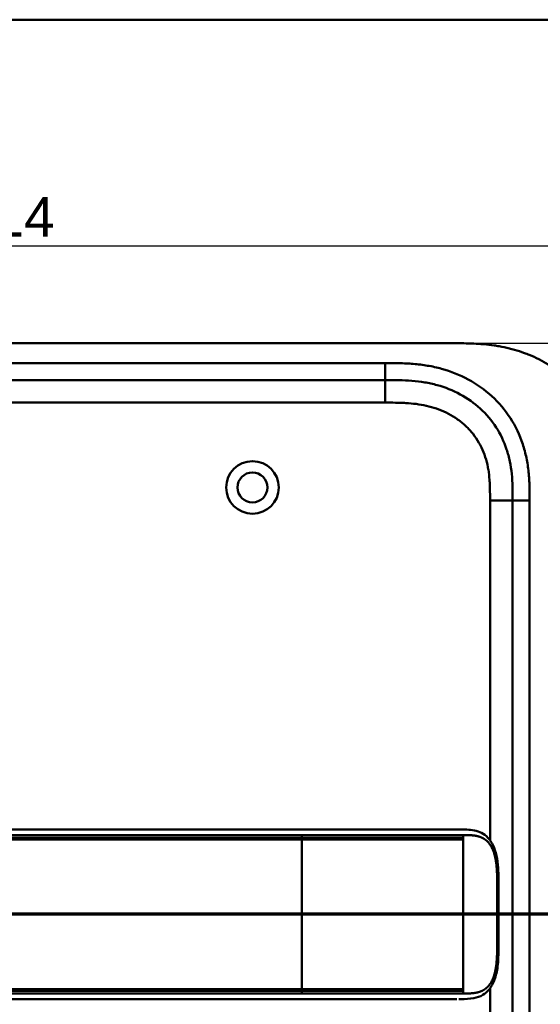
# Model space of a CAD drawing. Header units: millimetres. Extents: x 20 to 833, y 20 to 574.
# Tile 10 of 12: x 205 to 297, y 400 to 574. Entities that reach past the tile are written whole.
import ezdxf

# ---------------------------------------------------------------- set-up
doc = ezdxf.new("R2010")
doc.units = ezdxf.units.MM
doc.header["$LTSCALE"] = 2
for name, color, linetype, lineweight in [('Bemaßungen(DIN)', 7, 'Continuous', 25), ('Schnittansichtslinien(DIN)', 7, 'Continuous', 70), ('Sichtbare Kanten(DIN)', 7, 'Continuous', 50), ('Sichtbare tangentiale Kanten(DIN)', 7, 'Continuous', 50), ('Skizziergeometrie(DIN)', 7, 'Continuous', 50)]:
    doc.layers.add(name, color=color, linetype=linetype, lineweight=lineweight)
doc.styles.add('STANDARD-DIN~0', font='arial.ttf')
doc.dimstyles.new('CAD-LAN', dxfattribs={"dimscale": 2, "dimtxt": 3.5, "dimasz": 2.5, "dimexe": 3.175, "dimexo": 0, "dimgap": 0.8, "dimtad": 1, "dimrnd": 1e-08, "dimtxsty": 'STANDARD-DIN~0', "dimcen": 0.09, "dimdle": 10, "dimclrd": 250, "dimclre": 250, "dimclrt": 250, "dimadec": 0, "dimazin": 2, "dimtfac": 1, "dimtmove": 0, "dimatfit": 3, "dimfxl": 1, "dimtolj": 1, "dimtzin": 0, "dimlwd": 25, "dimlwe": 25, "dimarcsym": 0})

# ---------------------------------------------------------------- blocks, each defined once
blk = doc.blocks.new('Ränder Standardrahmen')
at = {"layer": 'Skizziergeometrie(DIN)', "flags": 128}
blk.add_lwpolyline([(10, 10), (10, 287), (410, 287), (410, 10), (10, 10)], dxfattribs=at)
blk = doc.blocks.new('*D21')
at = {"layer": 'Bemaßungen(DIN)', "color": 250, "linetype": 'Continuous', "lineweight": 25, "true_color": 0x3f3f3f, "transparency": 16777216}
for p, q in [((95.33, 489.98), (95.33, 540.33)), ((309.33, 489.98), (309.33, 540.33)), ((100.33, 533.98), (304.33, 533.98))]:
    blk.add_line(p, q, dxfattribs=at)
at = {"layer": 'Bemaßungen(DIN)', "color": 250, "linetype": 'Continuous', "true_color": 0x3f3f3f, "transparency": 16777216}
for points in [[(100.33, 534.81), (100.33, 533.14), (95.33, 533.98)], [(304.33, 534.81), (304.33, 533.14), (309.33, 533.98)]]:
    blk.add_solid(points, dxfattribs=at)
at = {"layer": 'Defpoints', "color": 0, "linetype": 'Continuous', "transparency": 16777216}
for p in [(309.33, 533.98), (95.33, 489.98), (309.33, 489.98)]:
    blk.add_point(p, dxfattribs=at)
at = {"layer": 'Bemaßungen(DIN)', "color": 250, "linetype": 'Continuous', "lineweight": 25, "true_color": 0x3f3f3f, "transparency": 16777216, "insert": (194.55, 542.61), "char_height": 7, "attachment_point": 1, "style": 'STANDARD-DIN~0'}
blk.add_mtext('\\A1;214', dxfattribs=at)
blk = doc.blocks.new('*D22')
at = {"layer": 'Bemaßungen(DIN)', "color": 250, "linetype": 'Continuous', "lineweight": 25, "true_color": 0x3f3f3f, "transparency": 16777216}
for p, q in [((282.29, 516.76), (348.02, 516.76)), ((341.67, 511.76), (341.67, 276.76)), ((282.29, 271.76), (348.02, 271.76))]:
    blk.add_line(p, q, dxfattribs=at)
at = {"layer": 'Bemaßungen(DIN)', "color": 250, "linetype": 'Continuous', "true_color": 0x3f3f3f, "transparency": 16777216}
for points in [[(340.83, 511.76), (342.5, 511.76), (341.67, 516.76)], [(340.83, 276.76), (342.5, 276.76), (341.67, 271.76)]]:
    blk.add_solid(points, dxfattribs=at)
at = {"layer": 'Defpoints', "color": 0, "linetype": 'Continuous', "transparency": 16777216}
for p in [(282.29, 516.76), (282.29, 271.76), (341.67, 271.76)]:
    blk.add_point(p, dxfattribs=at)
at = {"layer": 'Bemaßungen(DIN)', "color": 250, "linetype": 'Continuous', "lineweight": 25, "true_color": 0x3f3f3f, "transparency": 16777216, "insert": (332.92, 386.44), "char_height": 7, "attachment_point": 1, "rotation": 90, "style": 'STANDARD-DIN~0'}
blk.add_mtext('\\A1;245', dxfattribs=at)
blk = doc.blocks.new('2DTransSchnitt0')
at = {"layer": 'Schnittansichtslinien(DIN)', "linetype": 'Continuous'}
blk.add_line((163.718, 207.88), (35.869, 207.88), dxfattribs=at)

msp = doc.modelspace()

# ---------------------------------------------------------------- linework, layer by layer
at = {"layer": 'Sichtbare Kanten(DIN)'}
for p, q in [((282.2901, 516.7624), (123.3676, 516.7624)), ((269.2905, 510.2624), (124.3672, 510.2624)), ((291.8288, 299.5467), (291.8288, 488.9781)), ((254.5433, 430.759), (127.692, 430.759)), ((127.692, 400.759), (254.5433, 400.759)), ((281.9532, 400.7591), (281.9533, 400.7591))]:
    msp.add_line(p, q, dxfattribs=at)
for radius in [4.65, 2.65]:
    msp.add_circle((245.8288, 491.2624), radius, dxfattribs=at)
for points, degree, knots in [([(309.3288, 489.9781), (309.329, 490.5324), (309.3285, 491.6489), (309.2952, 493.0636), (309.2182, 494.4897), (309.1147, 495.638), (308.9191, 497.0773), (308.705, 498.2294), (308.3565, 499.6632), (308.0106, 500.8019), (307.4902, 502.2067), (307.0028, 503.3122), (306.3044, 504.6625), (305.6752, 505.7139), (304.8035, 506.9837), (304.0398, 507.9605), (303.0075, 509.1249), (302.1223, 510.0079), (300.9484, 511.0442), (299.9587, 511.8167), (298.6663, 512.7061), (297.5918, 513.3546), (296.2068, 514.0831), (295.069, 514.5992), (293.6183, 515.1599), (292.4387, 515.5411), (290.949, 515.9359), (289.7485, 516.1881), (288.2445, 516.4299), (287.0413, 516.5682), (285.5435, 516.6831), (284.0541, 516.7468), (282.8757, 516.76), (282.2901, 516.7624)], 3, [0.023258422, 0.023258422, 0.023258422, 0.023258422, 0.063955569, 0.104652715, 0.125001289, 0.165698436, 0.186047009, 0.226744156, 0.247092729, 0.287789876, 0.308138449, 0.348835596, 0.369184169, 0.409881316, 0.430229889, 0.470927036, 0.491275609, 0.531972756, 0.552321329, 0.593018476, 0.613367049, 0.654064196, 0.67441277, 0.715109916, 0.73545849, 0.776155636, 0.79650421, 0.837201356, 0.85754993, 0.898247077, 0.91859565, 0.959292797, 0.999989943, 0.999989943, 0.999989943, 0.999989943]), ([(291.8288, 488.9781), (291.8288, 489.7781), (291.8273, 491.362), (291.6967, 493.6681), (291.3671, 495.8854), (290.6196, 498.714), (289.0606, 501.9924), (286.2302, 505.3351), (282.6462, 507.8778), (279.212, 509.2401), (276.2944, 509.8775), (274.0292, 510.1541), (271.6921, 510.2612), (270.096, 510.2624), (269.2905, 510.2624)], 3, [0, 0, 0, 0, 0.24350134, 0.48700269, 0.73050403, 0.97400537, 1.46100806, 1.94801074, 2.43501343, 2.92201611, 3.16551746, 3.4090188, 3.65252014, 3.89602232, 3.89602232, 3.89602232, 3.89602232]), ([(254.5475, 430.759), (258.4811, 430.759), (262.4227, 430.7591), (268.5827, 430.7591), (270.8226, 430.7591), (274.5025, 430.7591), (275.9844, 430.7591), (278.1673, 430.7591), (278.9361, 430.7591), (279.8883, 430.7591), (280.12, 430.7591), (280.4193, 430.7591), (280.4933, 430.7591), (280.5908, 430.7591), (280.615, 430.7591), (280.6471, 430.7591), (280.6551, 430.7591), (280.6656, 430.7591), (280.6682, 430.7591), (280.6716, 430.7591), (280.6725, 430.7591), (280.6736, 430.7591), (280.6739, 430.7591), (280.6742, 430.7591), (280.6743, 430.7591), (280.6744, 430.7591), (280.6745, 430.7591), (280.6745, 430.7591)], 3, [0, 0, 0, 0, 1.18030513, 1.18030513, 1.85221023, 1.85221023, 2.31117027, 2.31117027, 2.57479369, 2.57479369, 2.6623324, 2.6623324, 2.6914953, 2.6914953, 2.70121566, 2.70121566, 2.70445583, 2.70445583, 2.70553596, 2.70553596, 2.70589608, 2.70589608, 2.70601618, 2.70601618, 2.70605624, 2.70605624, 2.70608732, 2.70608732, 2.70608732, 2.70608732]), ([(282.3187, 430.7591), (282.3184, 430.7591), (282.1969, 430.7591), (281.9537, 430.7589), (281.6334, 430.7591), (281.3062, 430.7591), (280.9692, 430.7591), (280.7565, 430.7591), (280.6745, 430.7591)], 5, [25.640765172, 25.640765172, 25.640765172, 25.640765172, 25.640765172, 25.640765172, 25.64100059, 25.735204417, 25.829408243, 25.887845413, 25.887845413, 25.887845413, 25.887845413, 25.887845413, 25.887845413]), ([(282.3361, 430.7591), (282.3362, 430.7591), (282.3363, 430.7591), (282.3364, 430.7591), (282.3366, 430.7591), (282.3368, 430.7591), (282.337, 430.7591), (282.3373, 430.7591), (282.3376, 430.7591), (282.3382, 430.7591), (282.3385, 430.7591), (282.3396, 430.7591), (282.3403, 430.7591), (282.3425, 430.7591), (282.344, 430.7591), (282.3498, 430.7591), (282.3539, 430.7591), (282.3701, 430.7591), (282.3817, 430.7591), (282.4282, 430.759), (282.4625, 430.759), (282.5997, 430.7589), (282.7025, 430.7587), (283.114, 430.7564), (283.4213, 430.7515), (284.6381, 430.692), (285.5296, 430.5501), (286.724, 429.9484), (287.1122, 429.6656), (287.8918, 428.8458), (288.264, 428.2418), (288.7749, 426.9615), (288.9486, 426.3012), (289.1905, 424.9099), (289.2587, 424.1661), (289.3454, 422.3857), (289.3377, 421.3392), (289.3375, 417.644), (289.3377, 414.9916), (289.3377, 410.4057), (289.4028, 408.4253), (289.0597, 405.7234), (288.8866, 404.9141), (288.3945, 403.5528), (288.0812, 402.9703), (287.373, 402.084), (286.9818, 401.7475), (286.0709, 401.2088), (285.5327, 401.0274), (284.2275, 400.7774), (283.4327, 400.7612), (282.584, 400.7592), (282.5354, 400.7591), (282.4625, 400.7591), (282.4382, 400.7591), (282.4014, 400.759), (282.3891, 400.759), (282.3703, 400.759), (282.364, 400.759), (282.3543, 400.759), (282.3511, 400.759), (282.346, 400.759), (282.3442, 400.759), (282.3415, 400.759), (282.3405, 400.759), (282.339, 400.759), (282.3385, 400.759), (282.3376, 400.759), (282.3373, 400.759), (282.3368, 400.759), (282.3367, 400.759), (282.3364, 400.759), (282.3363, 400.759), (282.3361, 400.759), (282.3361, 400.759), (282.336, 400.759)], 3, [0, 0, 0, 0, 0.00002517, 0.00002517, 0.0000657, 0.0000657, 0.00010821, 0.00010821, 0.00017379, 0.00017379, 0.00028675, 0.00028675, 0.00051357, 0.00051357, 0.00104993, 0.00104993, 0.00260387, 0.00260387, 0.00726165, 0.00726165, 0.02122921, 0.02122921, 0.06312852, 0.06312852, 0.18884168, 0.18884168, 0.56899508, 0.56899508, 0.77197744, 0.77197744, 1.03154246, 1.03154246, 1.24813073, 1.24813073, 1.47197292, 1.47197292, 1.78480248, 1.78480248, 2.58052663, 2.58052663, 3.16055396, 3.16055396, 3.41578773, 3.41578773, 3.65196949, 3.65196949, 3.86579888, 3.86579888, 4.11088266, 4.11088266, 4.43686919, 4.43686919, 4.45665191, 4.45665191, 4.46654379, 4.46654379, 4.471493, 4.471493, 4.47397333, 4.47397333, 4.47522072, 4.47522072, 4.47585242, 4.47585242, 4.47617653, 4.47617653, 4.47634667, 4.47634667, 4.47643896, 4.47643896, 4.47649043, 4.47649043, 4.47651878, 4.47651878, 4.47654878, 4.47654878, 4.47654878, 4.47654878]), ([(281.1713, 400.759), (280.7854, 400.759), (280.4186, 400.759), (279.6143, 400.759), (279.195, 400.759), (277.93, 400.759), (277.0413, 400.759), (274.1685, 400.759), (272.0879, 400.759), (266.9409, 400.759), (263.832, 400.759), (258.6706, 400.759), (256.6069, 400.759), (254.5433, 400.759)], 3, [0, 0, 0, 0, 0.15341729, 0.15341729, 0.30477176, 0.30477176, 0.5966116, 0.5966116, 1.22499546, 1.22499546, 2.15453416, 2.15453416, 2.77360416, 2.77360416, 2.77360416, 2.77360416]), ([(281.9533, 400.7591), (281.9533, 400.7591), (281.9533, 400.7591), (281.9532, 400.7591), (281.9532, 400.7591), (281.9531, 400.7591), (281.9529, 400.7591), (281.9524, 400.7591), (281.952, 400.7591), (281.9504, 400.7591), (281.949, 400.7591), (281.9433, 400.7591), (281.9387, 400.7591), (281.9204, 400.7591), (281.9061, 400.7591), (281.8487, 400.7591), (281.8043, 400.7591), (281.6245, 400.7591), (281.4844, 400.759), (281.2881, 400.759), (281.2353, 400.759), (281.1777, 400.759), (281.1764, 400.759), (281.174, 400.759), (281.173, 400.759), (281.1718, 400.759), (281.1716, 400.759), (281.1714, 400.759), (281.1714, 400.759), (281.1713, 400.759), (281.1713, 400.759), (281.1713, 400.759)], 3, [0.000046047, 0.000046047, 0.000046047, 0.000046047, 0.000073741, 0.000073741, 0.000115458, 0.000115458, 0.000218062, 0.000218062, 0.000461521, 0.000461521, 0.00119141, 0.00119141, 0.003379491, 0.003379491, 0.009941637, 0.009941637, 0.029627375, 0.029627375, 0.088699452, 0.088699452, 0.110842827, 0.110842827, 0.111361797, 0.111361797, 0.111751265, 0.111751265, 0.111798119, 0.111798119, 0.111811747, 0.111811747, 0.111821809, 0.111821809, 0.111821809, 0.111821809])]:
    msp.add_open_spline(points, degree=degree, knots=knots, dxfattribs=at)
for points in [[(282.3361, 430.759), (282.3303, 430.759), (282.3245, 430.759), (282.3187, 430.759)], [(282.3187, 400.759), (282.3244, 400.759), (282.3302, 400.759), (282.336, 400.759)]]:
    msp.add_open_spline(points, degree=3, dxfattribs=at)
at = {"layer": 'Sichtbare tangentiale Kanten(DIN)'}
for p, q in [((124.3672, 513.2624), (269.2905, 513.2624)), ((269.2905, 510.2624), (269.2905, 513.2624)), ((269.2908, 506.2624), (269.2908, 510.2624)), ((269.2908, 506.2624), (124.3669, 506.2624)), ((287.8288, 428.8571), (287.8288, 488.978)), ((287.8288, 488.978), (291.8288, 488.978)), ((294.8288, 488.9781), (291.8288, 488.9781)), ((294.8288, 488.9781), (294.8288, 299.5467)), ((254.5433, 429.3119), (254.5433, 429.7691)), ((254.5433, 429.0153), (254.5433, 402.503)), ((283.0555, 429.7691), (283.0555, 429.3093)), ((283.0555, 429.0093), (283.0555, 429.3093)), ((283.0555, 402.509), (283.0555, 429.0093)), ((283.0555, 402.209), (283.0555, 402.509)), ((287.8288, 299.5467), (287.8288, 402.661)), ((254.5433, 401.749), (254.5433, 402.2064)), ((283.0555, 402.209), (283.0555, 401.749))]:
    msp.add_line(p, q, dxfattribs=at)
for points, degree, knots in [([(269.2905, 513.2624), (270.096, 513.2625), (271.743, 513.2616), (274.2666, 513.1477), (276.7889, 512.8408), (280.1056, 512.1182), (284.0841, 510.544), (288.2755, 507.5728), (291.6085, 503.6403), (293.4465, 499.7714), (294.3134, 496.4819), (294.687, 493.9588), (294.8279, 491.4251), (294.8289, 489.7781), (294.8288, 488.9781)], 3, [0, 0, 0, 0, 0.24350278, 0.48700412, 0.73050547, 0.97400681, 1.46100949, 1.94801218, 2.43501487, 2.92201755, 3.16551889, 3.40902024, 3.65252158, 3.89602292, 3.89602292, 3.89602292, 3.89602292]), ([(287.8288, 488.978), (287.8288, 489.2134), (287.8289, 489.4487), (287.8284, 489.684), (287.828, 489.8278), (287.8272, 489.9715), (287.8262, 490.1153), (287.8257, 490.1871), (287.825, 490.259), (287.8243, 490.3309), (287.8229, 490.4746), (287.8209, 490.6183), (287.8183, 490.762), (287.817, 490.8382), (287.8154, 490.9144), (287.8138, 490.9906), (287.8121, 491.0668), (287.8101, 491.1429), (287.8079, 491.2191), (287.8037, 491.3714), (287.7986, 491.5238), (287.7922, 491.6817), (287.7796, 491.9899), (287.7635, 492.2841), (287.7414, 492.5888), (287.7408, 492.5963), (287.7403, 492.6038), (287.7397, 492.6113), (287.6942, 493.228), (287.6281, 493.8171), (287.5317, 494.4062), (287.5302, 494.4151), (287.5288, 494.4239), (287.5273, 494.4328), (287.4292, 495.0266), (287.3003, 495.6137), (287.1344, 496.1917), (287.1332, 496.1959), (287.132, 496.2001), (287.1307, 496.2043), (286.9612, 496.7926), (286.7516, 497.3757), (286.5047, 497.9348), (286.2554, 498.4994), (285.962, 499.0532), (285.6329, 499.578), (285.3019, 500.1059), (284.9288, 500.6142), (284.5245, 501.0887), (284.1193, 501.5644), (283.6752, 502.0153), (283.2057, 502.4293), (282.7378, 502.842), (282.2389, 503.2234), (281.7182, 503.5684), (281.1984, 503.9129), (280.6537, 504.2232), (280.0946, 504.4959), (279.5356, 504.7685), (278.9547, 505.0071), (278.3682, 505.2083), (278.3648, 505.2095), (278.3614, 505.2106), (278.358, 505.2118), (277.7784, 505.4102), (277.182, 505.5761), (276.5828, 505.7102), (276.5775, 505.7114), (276.5722, 505.7126), (276.5668, 505.7138), (275.9772, 505.8452), (275.385, 505.9462), (274.7848, 506.0236), (274.7756, 506.0248), (274.7663, 506.026), (274.7571, 506.0272), (274.164, 506.1029), (273.576, 506.1547), (272.9587, 506.1908), (272.9513, 506.1912), (272.9439, 506.1916), (272.9365, 506.1921), (272.6311, 506.2097), (272.3368, 506.2224), (272.0355, 506.2323), (271.7256, 506.2425), (271.4171, 506.2492), (271.1094, 506.2537), (270.5009, 506.2625), (269.8956, 506.2626), (269.2908, 506.2624)], 3, [0, 0, 0, 0, 0.07060207, 0.07060207, 0.07060207, 0.11373454, 0.11373454, 0.11373454, 0.13530078, 0.13530078, 0.13530078, 0.17843325, 0.17843325, 0.17843325, 0.20129346, 0.20129346, 0.20129346, 0.22415366, 0.22415366, 0.22415366, 0.26987408, 0.26987408, 0.26987408, 0.35911937, 0.35911937, 0.35911937, 0.36131491, 0.36131491, 0.36131491, 0.54166811, 0.54166811, 0.54166811, 0.54438603, 0.54438603, 0.54438603, 0.72618446, 0.72618446, 0.72618446, 0.72751094, 0.72751094, 0.72751094, 0.91259961, 0.91259961, 0.91259961, 1.09946464, 1.09946464, 1.09946464, 1.28744241, 1.28744241, 1.28744241, 1.47585283, 1.47585283, 1.47585283, 1.66365172, 1.66365172, 1.66365172, 1.85112331, 1.85112331, 1.85112331, 2.0385317, 2.0385317, 2.0385317, 2.03961629, 2.03961629, 2.03961629, 2.22474234, 2.22474234, 2.22474234, 2.22639223, 2.22639223, 2.22639223, 2.40854299, 2.40854299, 2.40854299, 2.41135265, 2.41135265, 2.41135265, 2.59141614, 2.59141614, 2.59141614, 2.59357867, 2.59357867, 2.59357867, 2.68283781, 2.68283781, 2.68283781, 2.77462091, 2.77462091, 2.77462091, 2.95612724, 2.95612724, 2.95612724, 2.95612724]), ([(127.6835, 429.0149), (127.691, 429.0149), (130.8361, 429.0159), (137.1723, 429.0148), (146.7265, 429.0157), (159.4048, 429.015), (175.2549, 429.0155), (191.1218, 429.0152), (206.9749, 429.0154), (221.2417, 429.0152), (233.9317, 429.0153), (243.4454, 429.0153), (249.7861, 429.0153), (252.9574, 429.0153), (254.5433, 429.0153)], 5, [20.64350535, 20.64350535, 20.64350535, 20.64350535, 20.64350535, 20.64350535, 20.64730417, 22.23294727, 23.81859036, 25.40423346, 26.98987656, 28.57551965, 30.16116275, 31.74680585, 32.5396274, 33.33264586, 33.33264586, 33.33264586, 33.33264586, 33.33264586, 33.33264586]), ([(254.5425, 429.3119), (254.5423, 429.3119), (252.9564, 429.3119), (249.7854, 429.3119), (243.4448, 429.3119), (233.9313, 429.312), (221.2417, 429.3119), (206.9749, 429.312), (191.1217, 429.3118), (175.255, 429.3121), (159.3987, 429.3117), (146.7228, 429.3124), (137.1695, 429.3114), (130.8361, 429.3125), (127.6919, 429.3115)], 5, [0, 0, 0, 0, 0, 0, 0.00011489, 0.79293644, 1.58575799, 3.17140109, 4.75704419, 6.34268728, 7.92833038, 9.51397348, 11.09961657, 12.68816757, 12.68816757, 12.68816757, 12.68816757, 12.68816757, 12.68816757]), ([(127.692, 429.7692), (132.986, 429.7691), (138.2617, 429.7691), (143.546, 429.7691), (162.8949, 429.7691), (182.2432, 429.7691), (201.6089, 429.7691), (214.6137, 429.7691), (227.5793, 429.7691), (240.5894, 429.7691), (245.2383, 429.7691), (249.8986, 429.7691), (254.5433, 429.7691)], 3, [0, 0, 0, 0, 1.58564176, 1.58564176, 1.58564176, 7.39154159, 7.39154159, 7.39154159, 11.29043221, 11.29043221, 11.29043221, 12.68363199, 12.68363199, 12.68363199, 12.68363199]), ([(254.5433, 429.7691), (254.5483, 429.7691), (254.5534, 429.7691), (254.5584, 429.7691), (255.1865, 429.7691), (255.8142, 429.7691), (256.4416, 429.7691), (257.0689, 429.7691), (257.6958, 429.7691), (258.3223, 429.7691), (258.9488, 429.7691), (259.5749, 429.7692), (260.2007, 429.7692), (260.8265, 429.7692), (261.452, 429.7691), (262.0776, 429.7691), (262.7031, 429.7691), (263.3288, 429.7691), (263.9547, 429.7691), (264.5806, 429.7691), (265.2067, 429.7691), (265.8335, 429.7691), (266.4602, 429.7691), (267.0876, 429.7692), (267.7158, 429.7692), (268.344, 429.7692), (268.9732, 429.7692), (269.6025, 429.7691), (270.2319, 429.7691), (270.8615, 429.769), (271.4887, 429.7691), (272.1159, 429.7691), (272.7407, 429.7691), (273.3602, 429.7692), (273.9796, 429.7692), (274.5939, 429.7693), (275.2006, 429.7693), (275.8073, 429.7693), (276.4067, 429.7692), (276.9941, 429.7691), (277.5815, 429.7691), (278.1568, 429.7691), (278.7121, 429.7692), (279.2674, 429.7692), (279.8023, 429.7692), (280.3112, 429.7691), (280.8201, 429.7691), (281.3024, 429.7691), (281.7575, 429.7691), (281.985, 429.7691), (282.2059, 429.7691), (282.4212, 429.7691), (282.6375, 429.769), (282.8481, 429.7691), (283.0555, 429.7691)], 3, [0, 0, 0, 0, 0.00150168, 0.00150168, 0.00150168, 0.18990933, 0.18990933, 0.18990933, 0.37831699, 0.37831699, 0.37831699, 0.56672464, 0.56672464, 0.56672464, 0.75513229, 0.75513229, 0.75513229, 0.94353995, 0.94353995, 0.94353995, 1.1319476, 1.1319476, 1.1319476, 1.32035525, 1.32035525, 1.32035525, 1.50876291, 1.50876291, 1.50876291, 1.69717056, 1.69717056, 1.69717056, 1.88557821, 1.88557821, 1.88557821, 2.07398587, 2.07398587, 2.07398587, 2.26239352, 2.26239352, 2.26239352, 2.45080117, 2.45080117, 2.45080117, 2.63920883, 2.63920883, 2.63920883, 2.82761648, 2.82761648, 2.82761648, 2.92182031, 2.92182031, 2.92182031, 3.01642875, 3.01642875, 3.01642875, 3.01642875]), ([(283.0555, 429.3093), (282.9413, 429.3093), (282.8328, 429.3093), (282.7208, 429.3093), (281.6984, 429.3093), (280.5204, 429.3093), (279.2174, 429.3094), (278.3898, 429.3095), (277.5177, 429.3096), (276.6203, 429.3097), (276.0428, 429.3098), (275.4547, 429.3099), (274.8602, 429.31), (274.2656, 429.3101), (273.6645, 429.3102), (273.0597, 429.3103), (272.4549, 429.3104), (271.8463, 429.3105), (271.2356, 429.3106), (270.6248, 429.3107), (270.0119, 429.3108), (269.3975, 429.3109), (265.0966, 429.3116), (260.7386, 429.312), (256.4004, 429.3119), (255.7811, 429.3119), (255.1618, 429.3119), (254.5433, 429.3119)], 3, [0, 0, 0, 0, 0.04983172, 0.04983172, 0.04983172, 0.50458984, 0.50458984, 0.50458984, 0.79343276, 0.79343276, 0.79343276, 0.97933302, 0.97933302, 0.97933302, 1.16523327, 1.16523327, 1.16523327, 1.35113353, 1.35113353, 1.35113353, 1.53703379, 1.53703379, 1.53703379, 2.83833561, 2.83833561, 2.83833561, 3.02412097, 3.02412097, 3.02412097, 3.02412097]), ([(254.5433, 429.0153), (254.9147, 429.0153), (255.6579, 429.0153), (256.7729, 429.0153), (258.2599, 429.0153), (260.1193, 429.0151), (261.9789, 429.015), (263.8381, 429.0147), (265.6952, 429.0142), (267.5485, 429.0136), (269.3956, 429.0128), (271.2338, 429.0121), (273.0597, 429.0113), (275.225, 429.0104), (277.6853, 429.0096), (279.7565, 429.0094), (281.3243, 429.0093), (282.4294, 429.0093), (282.987, 429.0093), (283.0555, 429.0093)], 5, [33.33264586, 33.33264586, 33.33264586, 33.33264586, 33.33264586, 33.33264586, 33.51834921, 33.70424946, 33.89014972, 34.07604998, 34.26195024, 34.4478505, 34.63375076, 34.81965102, 35.00555128, 35.19145154, 35.3773518, 35.56325206, 35.93505258, 36.30685309, 36.35668481, 36.35668481, 36.35668481, 36.35668481, 36.35668481, 36.35668481]), ([(283.0555, 429.7691), (283.1272, 429.7691), (283.2704, 429.7691), (283.5547, 429.7688), (283.9738, 429.7658), (284.5183, 429.7467), (285.1116, 429.6924), (285.7427, 429.5694), (286.3379, 429.3658), (286.8911, 429.0632), (287.3937, 428.651), (287.841, 428.1188), (288.3033, 427.3266), (288.7136, 426.1983), (288.9567, 424.8899), (289.0642, 423.5051), (289.0912, 422.1378), (289.0909, 421.0331), (289.0908, 420.1001), (289.0909, 419.1396), (289.0908, 418.1351), (289.0909, 417.0138), (289.0908, 415.7595), (289.0909, 414.5052), (289.0908, 413.3839), (289.0909, 412.3793), (289.0908, 411.4187), (289.0909, 410.4854), (289.0912, 409.3805), (289.0642, 408.0129), (288.9567, 406.6281), (288.7136, 405.3196), (288.3031, 404.1912), (287.8408, 403.3989), (287.3934, 402.8667), (286.8907, 402.4546), (286.3373, 402.1521), (285.742, 401.9485), (285.1108, 401.8255), (284.5174, 401.7714), (283.973, 401.7523), (283.5541, 401.7493), (283.27, 401.749), (283.127, 401.749), (283.0555, 401.749)], 5, [0, 0, 0, 0, 0, 0, 0.05450622, 0.10941767, 0.21924056, 0.32906346, 0.43888635, 0.54870925, 0.65853214, 0.76835504, 0.87817793, 0.98800083, 1.09782372, 1.31746951, 1.5371153, 1.6469382, 1.75676109, 1.81925741, 1.88175374, 2.00674639, 2.13173903, 2.25673168, 2.38172433, 2.50671698, 2.63170962, 2.69420595, 2.75670227, 2.86653808, 2.97637388, 3.1960455, 3.41571711, 3.52555292, 3.63538872, 3.74522453, 3.85506034, 3.96489614, 4.07473195, 4.18456776, 4.29440356, 4.40423937, 4.45915727, 4.51350934, 4.51350934, 4.51350934, 4.51350934, 4.51350934, 4.51350934]), ([(254.5431, 402.503), (251.9001, 402.5029), (249.2574, 402.5031), (243.9726, 402.5031), (241.3303, 402.503), (233.4023, 402.503), (228.1153, 402.5031), (217.5436, 402.503), (212.2591, 402.503), (201.6901, 402.5031), (196.4052, 402.5031), (185.8324, 402.5031), (180.5447, 402.503), (169.9731, 402.5031), (164.6899, 402.5031), (154.124, 402.503), (148.8381, 402.503), (138.2455, 402.5032), (132.9308, 402.502), (127.6918, 402.5034)], 3, [3.01470527, 3.01470527, 3.01470527, 3.01470527, 3.80786775, 3.80786775, 4.60068816, 4.60068816, 6.18632896, 6.18632896, 7.77196976, 7.77196976, 9.35761057, 9.35761057, 10.94325137, 10.94325137, 12.52889218, 12.52889218, 14.11453298, 14.11453298, 15.70314896, 15.70314896, 15.70314896, 15.70314896]), ([(283.0555, 402.509), (282.2274, 402.509), (281.299, 402.509), (280.2719, 402.509), (279.7583, 402.5089), (279.222, 402.5089), (278.6685, 402.5088), (278.115, 402.5087), (277.5445, 402.5086), (276.962, 402.5084), (276.3795, 402.5083), (275.7852, 402.5081), (275.1833, 402.5079), (274.5814, 402.5076), (273.972, 402.5074), (273.3582, 402.5071), (272.7445, 402.5069), (272.1263, 402.5066), (271.5057, 402.5064), (270.8852, 402.5061), (270.2621, 402.5059), (269.6374, 402.5056), (269.0128, 402.5054), (268.3866, 402.5051), (267.7594, 402.5049), (267.1323, 402.5046), (266.5041, 402.5044), (265.8754, 402.5042), (265.2467, 402.504), (264.6174, 402.5039), (263.9878, 402.5038), (263.3583, 402.5036), (262.7285, 402.5035), (262.0986, 402.5034), (261.4687, 402.5034), (260.8387, 402.5033), (260.2087, 402.5032), (259.5787, 402.5032), (258.9487, 402.5031), (258.3188, 402.5031), (257.6888, 402.503), (257.059, 402.503), (256.4291, 402.503), (255.8004, 402.503), (255.1717, 402.503), (254.5433, 402.503)], 3, [-0.00908222, -0.00908222, -0.00908222, -0.00908222, 0.36893398, 0.36893398, 0.36893398, 0.55794208, 0.55794208, 0.55794208, 0.74695017, 0.74695017, 0.74695017, 0.93595827, 0.93595827, 0.93595827, 1.12496637, 1.12496637, 1.12496637, 1.31397447, 1.31397447, 1.31397447, 1.50298257, 1.50298257, 1.50298257, 1.69199066, 1.69199066, 1.69199066, 1.88099876, 1.88099876, 1.88099876, 2.07000686, 2.07000686, 2.07000686, 2.25901496, 2.25901496, 2.25901496, 2.44802306, 2.44802306, 2.44802306, 2.63703115, 2.63703115, 2.63703115, 2.82603925, 2.82603925, 2.82603925, 3.01470527, 3.01470527, 3.01470527, 3.01470527]), ([(127.6844, 402.2068), (127.6917, 402.2068), (130.8374, 402.2059), (137.1724, 402.2069), (146.7274, 402.206), (159.4045, 402.2067), (175.2551, 402.2062), (191.1219, 402.2065), (206.9748, 402.2063), (221.2415, 402.2065), (233.9324, 402.2064), (243.4463, 402.2064), (249.7867, 402.2064), (252.9574, 402.2064), (254.5433, 402.2064)], 5, [20.64373836, 20.64373836, 20.64373836, 20.64373836, 20.64373836, 20.64373836, 20.64742881, 22.23306961, 23.81871042, 25.40435122, 26.98999203, 28.57563283, 30.16127363, 31.74691444, 32.53973484, 33.33292437, 33.33292437, 33.33292437, 33.33292437, 33.33292437, 33.33292437]), ([(254.5433, 401.749), (244.5878, 401.7489), (234.6033, 401.749), (224.6568, 401.749), (204.2275, 401.749), (183.7535, 401.749), (163.3157, 401.749), (156.7314, 401.749), (150.1412, 401.749), (143.5441, 401.749), (138.2387, 401.7491), (132.9235, 401.7484), (127.692, 401.7492)], 3, [23.22998295, 23.22998295, 23.22998295, 23.22998295, 26.21683537, 26.21683537, 26.21683537, 32.35159115, 32.35159115, 32.35159115, 34.32798349, 34.32798349, 34.32798349, 35.91738638, 35.91738638, 35.91738638, 35.91738638]), ([(254.5433, 402.2064), (254.9205, 402.2064), (255.6755, 402.2064), (256.8086, 402.2064), (258.3196, 402.2064), (260.2094, 402.2065), (262.0997, 402.2066), (263.99, 402.2067), (265.8787, 402.2068), (267.7643, 402.2071), (269.644, 402.2075), (271.5145, 402.2078), (273.3703, 402.208), (275.2001, 402.2084), (276.9848, 402.2087), (279.0401, 402.2089), (280.6248, 402.209), (281.7728, 402.209), (282.5586, 402.209), (283.0555, 402.209)], 5, [0, 0, 0, 0, 0, 0, 0.18863897, 0.37764707, 0.56665517, 0.75566327, 0.94467136, 1.13367946, 1.32268756, 1.51169566, 1.70070376, 1.88971185, 2.07871995, 2.26772805, 2.45673615, 2.64574425, 3.02376044, 3.02376044, 3.02376044, 3.02376044, 3.02376044, 3.02376044]), ([(283.0555, 401.749), (282.8478, 401.749), (282.6368, 401.7491), (282.4202, 401.749), (282.2048, 401.749), (281.984, 401.749), (281.7564, 401.749), (281.3013, 401.749), (280.8189, 401.749), (280.31, 401.749), (279.8011, 401.7489), (279.2661, 401.7489), (278.7108, 401.7489), (278.1555, 401.749), (277.5801, 401.749), (276.9927, 401.7489), (276.4053, 401.7489), (275.8061, 401.7488), (275.1994, 401.7488), (274.5928, 401.7488), (273.9787, 401.7488), (273.3593, 401.7489), (272.7399, 401.749), (272.1153, 401.749), (271.4881, 401.749), (270.861, 401.7491), (270.2315, 401.749), (269.6022, 401.749), (268.9728, 401.7489), (268.3436, 401.7489), (267.7154, 401.7489), (267.0871, 401.7489), (266.4597, 401.7489), (265.8328, 401.749), (265.206, 401.749), (264.5798, 401.749), (263.9538, 401.749), (263.3278, 401.749), (262.7021, 401.749), (262.0765, 401.749), (261.4509, 401.749), (260.8254, 401.7489), (260.1996, 401.7489), (259.5739, 401.7489), (258.9478, 401.749), (258.3214, 401.749), (257.695, 401.749), (257.0682, 401.749), (256.4411, 401.749), (255.8089, 401.749), (255.1763, 401.749), (254.5433, 401.749)], 3, [0.00000085, 0.00000085, 0.00000085, 0.00000085, 0.09476411, 0.09476411, 0.09476411, 0.18896239, 0.18896239, 0.18896239, 0.37735894, 0.37735894, 0.37735894, 0.56575549, 0.56575549, 0.56575549, 0.75415204, 0.75415204, 0.75415204, 0.94254859, 0.94254859, 0.94254859, 1.13094514, 1.13094514, 1.13094514, 1.31934169, 1.31934169, 1.31934169, 1.50773824, 1.50773824, 1.50773824, 1.69613479, 1.69613479, 1.69613479, 1.88453134, 1.88453134, 1.88453134, 2.07292789, 2.07292789, 2.07292789, 2.26132444, 2.26132444, 2.26132444, 2.44972099, 2.44972099, 2.44972099, 2.63811754, 2.63811754, 2.63811754, 2.82651409, 2.82651409, 2.82651409, 3.01641132, 3.01641132, 3.01641132, 3.01641132])]:
    msp.add_open_spline(points, degree=degree, knots=knots, dxfattribs=at)

# ---------------------------------------------------------------- block references
at = {"xscale": 2, "yscale": 2, "zscale": 2}
msp.add_blockref('Ränder Standardrahmen', (0, 0), dxfattribs=at)
at = {"layer": 'Schnittansichtslinien(DIN)', "xscale": 2, "yscale": 2, "zscale": 2}
msp.add_blockref('2DTransSchnitt0', (0, 0), dxfattribs=at)

# ---------------------------------------------------------------- dimensions: what is measured, and where the dimension line sits
at = {"layer": 'Bemaßungen(DIN)', "color": 250, "linetype": 'Continuous', "lineweight": 25, "true_color": 0x3f3f3f}
for base, p1, p2, angle, picture, middle in [((309.3288, 533.9781), (95.3288, 489.9781), (309.3288, 489.9781), 180, '*D21', (202.3288, 533.9781)), ((341.6671, 271.7624), (282.2901, 516.7624), (282.2901, 271.7624), 90, '*D22', (341.6671, 394.2624))]:
    dim = msp.add_linear_dim(base=base, p1=p1, p2=p2, angle=angle, dimstyle='CAD-LAN', override={"dimgap": 0.8, "dimdec": 2, "dimtol": 0, "dimlim": 0, "dimtp": 0, "dimtm": 0, "dimtdec": 2, "dimtofl": 0, "dimatfit": 1}, dxfattribs=at)
    dim.commit()
    dim.dimension.update_dxf_attribs({"geometry": picture, "text_midpoint": middle, "dimtype": 160})

doc.saveas('drawing.dxf')
